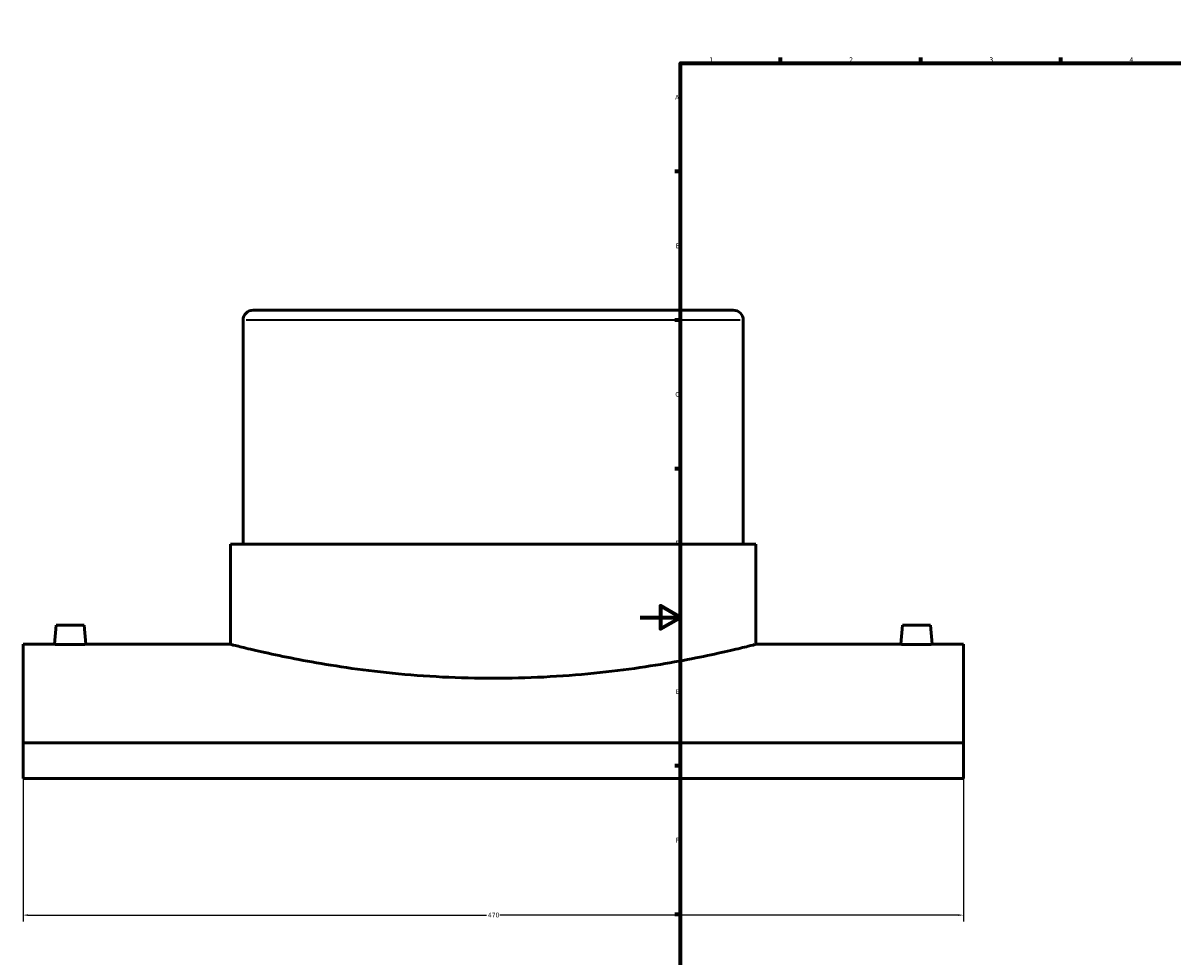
# Model space of a CAD drawing. Header units: millimetres. Extents: x -309 to 1514, y -732 to 1065.
# Tile 2 of 6: x -309 to 266, y 127 to 594. Entities that reach past the tile are written whole.
import ezdxf

# ---------------------------------------------------------------- set-up
doc = ezdxf.new("R2010")
doc.units = ezdxf.units.MM
for name, color, linetype, lineweight in [('Border (ANSI)', 7, 'Continuous', 70), ('Dimension (ANSI)', 7, 'Continuous', 25), ('Visible (ANSI)', 7, 'Continuous', 50), ('Visible Narrow (ANSI)', 7, 'Continuous', 35)]:
    doc.layers.add(name, color=color, linetype=linetype, lineweight=lineweight)
doc.styles.add('Note Text (ANSI)', font='tahoma.ttf')
doc.dimstyles.new('Default - mm (ANSI)', dxfattribs={"dimtxt": 2.4, "dimasz": 2.5, "dimexe": 3.175, "dimexo": 1.6002, "dimgap": 0.8, "dimtad": 0, "dimtoh": 1, "dimdec": 0, "dimrnd": 1e-08, "dimzin": 4, "dimdsep": 46, "dimtxsty": 'Note Text (ANSI)', "dimcen": 0.09, "dimdle": 10, "dimclrd": 256, "dimclre": 256, "dimclrt": 5, "dimadec": 1, "dimazin": 1, "dimtfac": 1.27, "dimtofl": 0, "dimtmove": 0, "dimatfit": 3, "dimfxl": 1, "dimtolj": 1, "dimtzin": 4, "dimlwd": -1, "dimlwe": -1, "dimarcsym": 0})

# ---------------------------------------------------------------- blocks, each defined once
blk = doc.blocks.new('Borders Default Border')
at = {"layer": 'Border (ANSI)'}
for p, q in [((70.08, 574), (70.08, 576.8)), ((140.17, 574), (140.17, 576.8)), ((210.25, 574), (210.25, 576.8)), ((280.33, 574), (280.33, 576.8)), ((350.42, 574), (350.42, 576.8)), ((490.58, 574), (490.58, 576.8)), ((560.67, 574), (560.67, 576.8)), ((630.75, 574), (630.75, 576.8)), ((700.83, 574), (700.83, 576.8)), ((770.92, 574), (770.92, 576.8)), ((20, 519.75), (17.2, 519.75)), ((821, 519.75), (823.8, 519.75)), ((20, 445.5), (17.2, 445.5)), ((821, 445.5), (823.8, 445.5)), ((20, 371.25), (17.2, 371.25)), ((821, 371.25), (823.8, 371.25)), ((20, 222.75), (17.2, 222.75)), ((821, 222.75), (823.8, 222.75)), ((20, 148.5), (17.2, 148.5)), ((821, 148.5), (823.8, 148.5)), ((20, 74.25), (17.2, 74.25)), ((821, 74.25), (823.8, 74.25)), ((70.08, 20), (70.08, 17.2)), ((140.17, 20), (140.17, 17.2)), ((210.25, 20), (210.25, 17.2)), ((280.33, 20), (280.33, 17.2)), ((350.42, 20), (350.42, 17.2)), ((490.58, 20), (490.58, 17.2)), ((560.67, 20), (560.67, 17.2)), ((630.75, 20), (630.75, 17.2)), ((700.83, 20), (700.83, 17.2)), ((770.92, 20), (770.92, 17.2))]:
    blk.add_line(p, q, dxfattribs=at)
at = {"layer": 'Border (ANSI)', "flags": 128}
for points in [[(420.5, 594), (420.5, 574), (414.73, 584), (426.27, 584), (420.5, 574)], [(20, 20), (20, 574), (821, 574), (821, 20), (20, 20)], [(0, 297), (20, 297), (10, 302.77), (10, 291.23), (20, 297)], [(841, 297), (821, 297), (831, 302.77), (831, 291.23), (821, 297)], [(420.5, 0), (420.5, 20), (414.73, 10), (426.27, 10), (420.5, 20)]]:
    blk.add_lwpolyline(points, dxfattribs=at)
at = {"layer": 'Border (ANSI)', "color": 5, "true_color": 0x0000ff, "char_height": 2.4, "attachment_point": 7, "style": 'Note Text (ANSI)'}
for s, insert in [('1', (34.5, 574.4)), ('2', (104.4, 574.4)), ('3', (174.46, 574.35)), ('4', (244.45, 574.4)), ('5', (314.67, 574.35)), ('6', (384.69, 574.35)), ('7', (454.8, 574.4)), ('8', (524.84, 574.35)), ('9', (594.92, 574.35)), ('10', (664.35, 574.35)), ('11', (734.43, 574.4)), ('12', (804.52, 574.4)), ('A', (17.38, 555.68)), ('A', (821.58, 555.68)), ('B', (17.67, 481.43)), ('B', (821.87, 481.43)), ('C', (17.51, 407.13)), ('C', (821.71, 407.13)), ('D', (17.52, 332.93)), ('D', (821.72, 332.93)), ('E', (17.71, 258.68)), ('E', (821.91, 258.68)), ('F', (17.78, 184.43)), ('F', (821.98, 184.43)), ('G', (17.4, 110.13)), ('G', (821.6, 110.13)), ('H', (17.53, 35.93)), ('H', (821.73, 35.93)), ('1', (34.5, 17.2)), ('2', (104.4, 17.2)), ('3', (174.46, 17.15)), ('4', (244.45, 17.2)), ('5', (314.67, 17.15)), ('6', (384.69, 17.15)), ('7', (454.8, 17.2)), ('8', (524.84, 17.15)), ('9', (594.92, 17.15)), ('10', (664.35, 17.15)), ('11', (734.43, 17.2)), ('12', (804.52, 17.2))]:
    blk.add_mtext(s, dxfattribs=dict(at, insert=insert))
blk = doc.blocks.new('*D6')
at = {"layer": 'Defpoints', "color": 0, "transparency": 16777216}
for p in [(-308.54, 234.27), (161.46, 234.27), (161.46, 148.2)]:
    blk.add_point(p, dxfattribs=at)
at = {"layer": 'Dimension (ANSI)', "transparency": 16777216}
for p, q in [((-308.54, 232.67), (-308.54, 145.02)), ((161.46, 232.67), (161.46, 145.02)), ((-306.04, 148.2), (-76.95, 148.2)), ((158.96, 148.2), (-70.14, 148.2))]:
    blk.add_line(p, q, dxfattribs=at)
for points in [[(-306.04, 148.61), (-306.04, 147.78), (-308.54, 148.2)], [(158.96, 148.61), (158.96, 147.78), (161.46, 148.2)]]:
    blk.add_solid(points, dxfattribs=at)
at = {"layer": 'Dimension (ANSI)', "color": 5, "transparency": 16777216, "insert": (-76.15, 149.45), "char_height": 2.4, "attachment_point": 1, "style": 'Note Text (ANSI)'}
blk.add_mtext('\\A1;470', dxfattribs=at)

msp = doc.modelspace()

# ---------------------------------------------------------------- linework, layer by layer
at = {"layer": 'Visible (ANSI)'}
for p, q in [((-193.54, 450.52), (46.46, 450.52)), ((-198.54, 445.52), (-198.54, 333.62)), ((51.46, 445.52), (51.46, 333.62)), ((-204.79, 333.62), (57.71, 333.62)), ((-204.79, 333.62), (-204.79, 283.52)), ((57.71, 333.62), (57.71, 283.52)), ((-292.04, 293.12), (-292.88, 283.52)), ((-278.04, 293.12), (-292.04, 293.12)), ((-278.04, 293.12), (-277.2, 283.52)), ((130.96, 293.12), (130.12, 283.52)), ((130.96, 293.12), (144.96, 293.12)), ((144.96, 293.12), (145.8, 283.52)), ((-308.54, 283.52), (-308.54, 234.27)), ((-308.54, 283.52), (-292.88, 283.52)), ((-277.2, 283.52), (-204.79, 283.52)), ((57.71, 283.52), (130.12, 283.52)), ((145.8, 283.52), (161.46, 283.52)), ((161.46, 234.27), (161.46, 283.52)), ((161.46, 234.27), (-308.54, 234.27)), ((-308.54, 216.52), (-308.54, 234.27)), ((161.46, 234.27), (161.46, 216.52)), ((161.46, 216.52), (-308.54, 216.52))]:
    msp.add_line(p, q, dxfattribs=at)
for centre, start, end in [((-193.54, 445.52), 90, 180), ((46.46, 445.52), 0, 90)]:
    msp.add_arc(centre, 5, start, end, dxfattribs=at)
for points, knots in [([(-277.2, 283.52), (-277.2, 283.52), (-277.4, 283.52), (-278.2, 283.5), (-278.8, 283.5), (-280.19, 283.48), (-281.07, 283.47), (-283.01, 283.46), (-284.06, 283.46), (-285.04, 283.46), (-286.03, 283.46), (-287.08, 283.46), (-289.01, 283.47), (-289.89, 283.48), (-291.28, 283.5), (-291.89, 283.5), (-292.68, 283.52), (-292.88, 283.52), (-292.88, 283.52)], [3.545057, 3.545057, 3.545057, 3.545057, 3.840456, 3.840456, 4.135855, 4.135855, 4.431299, 4.431299, 4.726743, 4.726743, 4.726743, 5.022187, 5.022187, 5.317631, 5.317631, 5.61303, 5.61303, 5.908429, 5.908429, 5.908429, 5.908429]), ([(57.71, 283.52), (57.71, 283.52), (56.91, 283.31), (53.57, 282.48), (51.03, 281.85), (44.32, 280.27), (40.15, 279.31), (30.53, 277.26), (25.07, 276.16), (13.46, 274.04), (6.9, 272.94), (-7.4, 270.86), (-15.13, 269.89), (-31.29, 268.27), (-39.73, 267.62), (-56.71, 266.76), (-65.26, 266.55), (-81.82, 266.55), (-90.37, 266.76), (-107.36, 267.62), (-115.79, 268.27), (-131.95, 269.89), (-139.68, 270.86), (-153.98, 272.94), (-160.54, 274.04), (-172.15, 276.16), (-177.61, 277.26), (-187.23, 279.31), (-191.4, 280.27), (-198.11, 281.85), (-200.66, 282.48), (-204, 283.31), (-204.79, 283.52), (-204.79, 283.52)], [19.870454, 19.870454, 19.870454, 19.870454, 22.354074, 22.354074, 24.837694, 24.837694, 27.321315, 27.321315, 29.804935, 29.804935, 32.288928, 32.288928, 34.772921, 34.772921, 37.256915, 37.256915, 39.740908, 39.740908, 42.224901, 42.224901, 44.708894, 44.708894, 47.192887, 47.192887, 49.676881, 49.676881, 52.160501, 52.160501, 54.644121, 54.644121, 57.127741, 57.127741, 59.611362, 59.611362, 59.611362, 59.611362]), ([(145.8, 283.52), (145.8, 283.52), (145.6, 283.52), (144.8, 283.5), (144.2, 283.5), (142.81, 283.48), (141.93, 283.47), (139.99, 283.46), (138.94, 283.46), (136.97, 283.46), (135.92, 283.46), (133.99, 283.47), (133.11, 283.48), (131.72, 283.5), (131.11, 283.5), (130.32, 283.52), (130.12, 283.52), (130.12, 283.52)], [1.181686, 1.181686, 1.181686, 1.181686, 1.477085, 1.477085, 1.772484, 1.772484, 2.067928, 2.067928, 2.363371, 2.363371, 2.658815, 2.658815, 2.954259, 2.954259, 3.249658, 3.249658, 3.545057, 3.545057, 3.545057, 3.545057])]:
    msp.add_open_spline(points, degree=3, knots=knots, dxfattribs=at)
at = {"layer": 'Visible Narrow (ANSI)'}
msp.add_line((49.92, 445.52), (-197, 445.52), dxfattribs=at)

# ---------------------------------------------------------------- block references
msp.add_blockref('Borders Default Border', (0, 0))

# ---------------------------------------------------------------- dimensions: what is measured, and where the dimension line sits
at = {"layer": 'Dimension (ANSI)'}
dim = msp.add_linear_dim(base=(161.46, 148.2), p1=(-308.54, 234.27), p2=(161.46, 234.27), dimstyle='Default - mm (ANSI)', override={"dimgap": 0.8, "dimtoh": 0, "dimdec": 0, "dimtol": 0, "dimlim": 0, "dimtp": 0, "dimtm": 0, "dimtdec": 2, "dimatfit": 1}, dxfattribs=at)
dim.commit()
dim.dimension.update_dxf_attribs({"geometry": '*D6', "text_midpoint": (-73.54, 148.2), "dimtype": 160})

doc.saveas('drawing.dxf')
